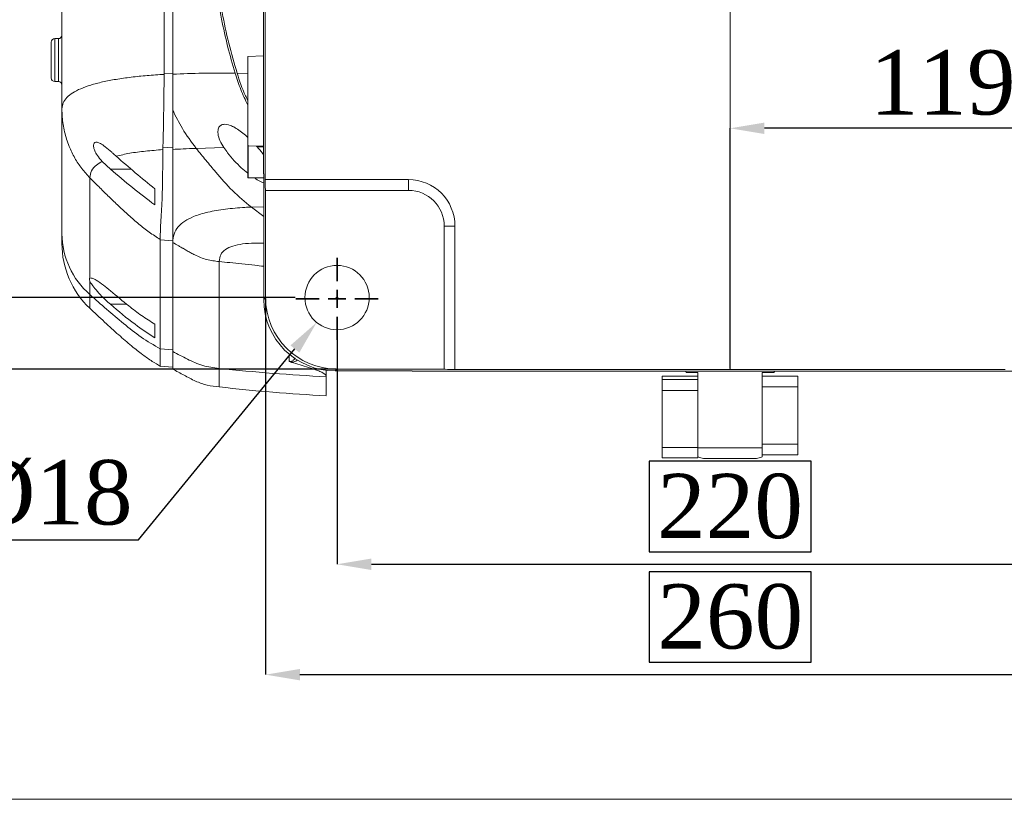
# Model space of a CAD drawing. Header units: millimetres. Extents: x 739 to 2359, y 424 to 1114.
# Tile 50 of 64: x 2028 to 2096, y 950 to 1005. Entities that reach past the tile are written whole.
import ezdxf

# ---------------------------------------------------------------- set-up
doc = ezdxf.new("R2010")
doc.units = ezdxf.units.MM
doc.header["$PDSIZE"] = -1
doc.layers.add('5', color=7, linetype='Continuous', lineweight=35)
doc.styles.add('SLDTEXTSTYLE0', font='TXT', dxfattribs={"width": 0.7})
doc.styles.get("Standard").update_dxf_attribs({"font": 'times.ttf'})
doc.dimstyles.new('SLDDIMSTYLE1', dxfattribs={"dimtxt": 3.5, "dimasz": 2.4, "dimexe": 0, "dimexo": 0.0625, "dimgap": 0.875, "dimtad": 0, "dimtih": 1, "dimtoh": 1, "dimdec": 4, "dimlfac": 7, "dimzin": 12, "dimdsep": 46, "dimtxsty": 'SLDTEXTSTYLE0', "dimsah": 1, "dimcen": 0.09, "dimazin": 3, "dimtfac": 1, "dimtdec": 3, "dimtofl": 0, "dimtmove": 0, "dimatfit": 3, "dimfxl": 1, "dimfrac": 2, "dimtolj": 1, "dimtzin": 12, "dimarcsym": 0})
doc.dimstyles.new('SLDDIMSTYLE3', dxfattribs={"dimtxt": 3.5, "dimasz": 2.4, "dimexe": 0, "dimexo": 0.0625, "dimgap": 0.875, "dimtad": 2, "dimlfac": 2, "dimrnd": 1e-09, "dimzin": 12, "dimdsep": 46, "dimtxsty": 'SLDTEXTSTYLE0', "dimsah": 1, "dimcen": 0.09, "dimadec": 0, "dimazin": 3, "dimtfac": 1, "dimtdec": 3, "dimtofl": 0, "dimtmove": 0, "dimatfit": 3, "dimfxl": 1, "dimfrac": 2, "dimtolj": 1, "dimtzin": 12, "dimarcsym": 0})
doc.dimstyles.new('SLDDIMSTYLE4', dxfattribs={"dimtxt": 3.5, "dimasz": 2.4, "dimexe": 0, "dimexo": 0.0625, "dimgap": 0.875, "dimtad": 2, "dimlfac": 2, "dimrnd": 1e-09, "dimzin": 12, "dimdsep": 46, "dimtxsty": 'SLDTEXTSTYLE0', "dimsah": 1, "dimcen": 0.09, "dimadec": 0, "dimazin": 3, "dimtfac": 1, "dimtdec": 3, "dimtmove": 0, "dimatfit": 0, "dimfxl": 1, "dimfrac": 2, "dimtolj": 1, "dimtzin": 12, "dimarcsym": 0})

# ---------------------------------------------------------------- blocks, each defined once
blk = doc.blocks.new('*D146')
at = {"layer": '5', "color": 0, "lineweight": -2}
for p, q in [((2044.703, 1013.019), (2025.753, 1013.019)), ((2025.753, 987.919), (2025.753, 1010.619)), ((2046.854, 985.519), (2025.753, 985.519))]:
    blk.add_line(p, q, dxfattribs=at)
at = {"layer": '5', "color": 0}
for points in [[(2026.153, 1010.619), (2025.353, 1010.619), (2025.753, 1013.019)], [(2025.353, 987.919), (2026.153, 987.919), (2025.753, 985.519)]]:
    blk.add_solid(points, dxfattribs=at)
at = {"layer": 'Defpoints', "color": 0}
for p in [(2025.753, 1013.019), (2044.765, 1013.019), (2046.916, 985.519)]:
    blk.add_point(p, dxfattribs=at)
at = {"layer": '5', "color": 0, "lineweight": 5, "insert": (2020.3, 999.269), "char_height": 4.5, "attachment_point": 2, "rotation": 90}
blk.add_mtext('\\A1;110', dxfattribs=at)
blk = doc.blocks.new('*D147')
at = {"layer": '5', "color": 0, "lineweight": -2}
for p, q in [((2077.291, 980.556), (2077.291, 997.362)), ((2104.641, 997.362), (2079.691, 997.362)), ((2107.041, 991.957), (2107.041, 997.362))]:
    blk.add_line(p, q, dxfattribs=at)
at = {"layer": '5', "color": 0}
for points in [[(2079.691, 997.762), (2079.691, 996.962), (2077.291, 997.362)], [(2104.641, 996.962), (2104.641, 997.762), (2107.041, 997.362)]]:
    blk.add_solid(points, dxfattribs=at)
at = {"layer": 'Defpoints', "color": 0}
for p in [(2077.291, 997.362), (2107.041, 991.894), (2077.291, 980.493)]:
    blk.add_point(p, dxfattribs=at)
at = {"layer": '5', "color": 0, "lineweight": 5, "insert": (2092.166, 1002.827), "char_height": 4.5, "attachment_point": 2}
blk.add_mtext('\\A1;119', dxfattribs=at)
blk = doc.blocks.new('*D148')
at = {"layer": '5', "color": 0, "lineweight": -2}
for p, q in [((2046.854, 1040.519), (2017.916, 1040.519)), ((2017.916, 1038.119), (2017.916, 987.919)), ((2017.041, 1018.688), (2010.713, 1018.688)), ((2010.713, 1018.688), (2010.713, 1007.351)), ((2017.041, 1007.351), (2017.041, 1018.688)), ((2010.713, 1007.351), (2017.041, 1007.351)), ((2046.854, 985.519), (2017.916, 985.519))]:
    blk.add_line(p, q, dxfattribs=at)
at = {"layer": '5', "color": 0}
for points in [[(2018.316, 1038.119), (2017.516, 1038.119), (2017.916, 1040.519)], [(2017.516, 987.919), (2018.316, 987.919), (2017.916, 985.519)]]:
    blk.add_solid(points, dxfattribs=at)
at = {"layer": 'Defpoints', "color": 0}
for p in [(2046.916, 1040.519), (2017.916, 985.519), (2046.916, 985.519)]:
    blk.add_point(p, dxfattribs=at)
at = {"layer": '5', "color": 0, "lineweight": 5, "insert": (2011.588, 1013.019), "char_height": 4.5, "attachment_point": 2, "rotation": 90}
blk.add_mtext('\\A1;220', dxfattribs=at)
blk = doc.blocks.new('*D150')
at = {"layer": '5', "color": 0, "lineweight": -2}
for p, q in [((2049.727, 1045.519), (2008.894, 1045.519)), ((2008.894, 1043.119), (2008.894, 982.919)), ((2008.019, 1018.79), (2001.691, 1018.79)), ((2001.691, 1018.79), (2001.691, 1007.452)), ((2008.019, 1007.452), (2008.019, 1018.79)), ((2001.691, 1007.452), (2008.019, 1007.452)), ((2049.727, 980.519), (2008.894, 980.519))]:
    blk.add_line(p, q, dxfattribs=at)
at = {"layer": '5', "color": 0}
for points in [[(2009.294, 1043.119), (2008.494, 1043.119), (2008.894, 1045.519)], [(2008.494, 982.919), (2009.294, 982.919), (2008.894, 980.519)]]:
    blk.add_solid(points, dxfattribs=at)
at = {"layer": 'Defpoints', "color": 0}
for p in [(2049.79, 1045.519), (2008.894, 980.519), (2049.79, 980.519)]:
    blk.add_point(p, dxfattribs=at)
at = {"layer": '5', "color": 0, "lineweight": 5, "insert": (2002.566, 1013.121), "char_height": 4.5, "attachment_point": 2, "rotation": 90}
blk.add_mtext('\\A1;260', dxfattribs=at)
blk = doc.blocks.new('*D151')
at = {"layer": '5', "color": 0, "lineweight": -2}
for p, q in [((2057.854, 1058.019), (2000.578, 1058.019)), ((2000.578, 1055.619), (2000.578, 982.919)), ((2049.727, 980.519), (2000.578, 980.519))]:
    blk.add_line(p, q, dxfattribs=at)
at = {"layer": '5', "color": 0}
for points in [[(2000.978, 1055.619), (2000.178, 1055.619), (2000.578, 1058.019)], [(2000.178, 982.919), (2000.978, 982.919), (2000.578, 980.519)]]:
    blk.add_solid(points, dxfattribs=at)
at = {"layer": 'Defpoints', "color": 0}
for p in [(2057.916, 1058.019), (2000.578, 980.519), (2049.79, 980.519)]:
    blk.add_point(p, dxfattribs=at)
at = {"layer": '5', "color": 0, "lineweight": 5, "insert": (1995.126, 1012.963), "char_height": 4.5, "attachment_point": 2, "rotation": 90}
blk.add_mtext('\\A1;310', dxfattribs=at)
blk = doc.blocks.new('*D152')
at = {"layer": '5', "color": 0, "lineweight": -2}
for p, q in [((2049.791, 982.582), (2049.791, 966.861)), ((2104.791, 982.582), (2104.791, 966.861)), ((2082.96, 974.064), (2071.623, 974.064)), ((2071.623, 974.064), (2071.623, 967.736)), ((2082.96, 967.736), (2082.96, 974.064)), ((2071.623, 967.736), (2082.96, 967.736)), ((2052.191, 966.861), (2102.391, 966.861))]:
    blk.add_line(p, q, dxfattribs=at)
at = {"layer": '5', "color": 0}
for points in [[(2052.191, 967.261), (2052.191, 966.461), (2049.791, 966.861)], [(2102.391, 966.461), (2102.391, 967.261), (2104.791, 966.861)]]:
    blk.add_solid(points, dxfattribs=at)
at = {"layer": 'Defpoints', "color": 0}
for p in [(2049.791, 982.644), (2104.791, 982.644), (2104.791, 966.861)]:
    blk.add_point(p, dxfattribs=at)
at = {"layer": '5', "color": 0, "lineweight": 5, "insert": (2077.291, 973.189), "char_height": 4.5, "attachment_point": 2}
blk.add_mtext('\\A1;220', dxfattribs=at)
blk = doc.blocks.new('*D153')
at = {"layer": '5', "color": 0, "lineweight": -2}
for p, q in [((2109.818, 993.707), (2109.818, 959.14)), ((2044.791, 985.455), (2044.791, 959.14)), ((2082.973, 966.343), (2071.636, 966.343)), ((2071.636, 966.343), (2071.636, 960.015)), ((2082.973, 960.015), (2082.973, 966.343)), ((2071.636, 960.015), (2082.973, 960.015)), ((2047.191, 959.14), (2107.418, 959.14))]:
    blk.add_line(p, q, dxfattribs=at)
at = {"layer": '5', "color": 0}
for points in [[(2047.191, 959.54), (2047.191, 958.74), (2044.791, 959.14)], [(2107.418, 958.74), (2107.418, 959.54), (2109.818, 959.14)]]:
    blk.add_solid(points, dxfattribs=at)
at = {"layer": 'Defpoints', "color": 0}
for p in [(2109.818, 993.769), (2044.791, 985.518), (2109.818, 959.14)]:
    blk.add_point(p, dxfattribs=at)
at = {"layer": '5', "color": 0, "lineweight": 5, "insert": (2077.304, 965.468), "char_height": 4.5, "attachment_point": 2}
blk.add_mtext('\\A1;260', dxfattribs=at)
blk = doc.blocks.new('*D154')
at = {"layer": '5', "color": 0, "lineweight": -2}
for p, q in [((2049.701, 985.519), (2049.881, 985.519)), ((2049.791, 985.429), (2049.791, 985.609)), ((2035.909, 968.581), (2046.844, 981.923)), ((2017.433, 968.581), (2035.909, 968.581))]:
    blk.add_line(p, q, dxfattribs=at)
at = {"layer": '5', "color": 0}
blk.add_solid([(2047.153, 981.669), (2046.534, 982.176), (2048.365, 983.779)], dxfattribs=at)
at = {"layer": 'Defpoints', "color": 0}
for p in [(2051.218, 987.26), (2048.365, 983.779)]:
    blk.add_point(p, dxfattribs=at)
at = {"layer": '5', "color": 0, "lineweight": 5, "insert": (2026.234, 971.804), "char_height": 4.5, "attachment_point": 5}
blk.add_mtext('\\A1;4x%%c18', dxfattribs=at)
blk = doc.blocks.new('SW_CENTERMARKSYMBOL_1')
at = {"layer": '5', "color": 0}
for p, q in [((0, 2.5), (0, 5.75)), ((-2.5, 0), (-5.75, 0)), ((0, 0), (-1.25, 0)), ((0, 0), (0, 1.25)), ((0, 0), (0, -1.25)), ((0, 0), (1.25, 0)), ((2.5, 0), (5.75, 0)), ((0, -2.5), (0, -5.75))]:
    blk.add_line(p, q, dxfattribs=at)

msp = doc.modelspace()

# ---------------------------------------------------------------- linework, layer by layer
at = {"color": 7, "linetype": 'Continuous', "lineweight": 5}
for p, q in [((2044.765146, 993.769303), (2044.765146, 1032.269303)), ((2044.647309, 997.257742), (2044.647309, 1028.780865)), ((2030.541332, 1012.068757), (2030.541332, 998.734054)), ((2029.791332, 1000.883887), (2029.791332, 1003.383887)), ((2030.291332, 1003.633887), (2030.041332, 1003.633887)), ((2044.647309, 1002.432925), (2043.541332, 1002.394303)), ((2043.541332, 996.144303), (2043.541332, 1002.394303)), ((2037.692365, 1001.201018), (2037.692134, 1001.135324)), ((2037.692365, 1001.201018), (2038.291332, 1001.18326)), ((2030.041332, 1000.633887), (2030.291332, 1000.633887)), ((2030.541332, 998.734054), (2030.541332, 989.992336)), ((2044.647309, 994.188045), (2044.647309, 997.257742)), ((2034.178961, 995.545493), (2034.332793, 995.410443)), ((2037.601638, 996.03899), (2037.596721, 995.86914)), ((2037.601638, 996.03899), (2038.291332, 995.987843)), ((2039.932099, 995.959641), (2041.868667, 996.009969)), ((2043.541332, 993.919303), (2043.541332, 996.16319)), ((2043.541332, 996.144303), (2044.647309, 996.105682)), ((2044.143894, 996.123261), (2044.209811, 996.054309)), ((2033.946994, 994.493114), (2033.357599, 995.04812)), ((2044.660402, 994.184264), (2044.647309, 994.188045)), ((2044.660402, 985.38666), (2044.660402, 994.184264)), ((2032.498383, 993.896474), (2032.498383, 986.882997)), ((2043.566332, 993.894303), (2044.660402, 993.894303)), ((2044.765146, 993.769303), (2054.791332, 993.769303)), ((2054.791332, 993.769303), (2054.791332, 993.019303)), ((2037.041332, 993.126915), (2037.041332, 992.008386)), ((2044.791332, 993.019303), (2044.784785, 993.019303)), ((2044.791332, 985.51759), (2044.791332, 993.019303)), ((2044.791332, 993.019303), (2054.791332, 993.019303)), ((2057.291332, 990.519303), (2057.291332, 980.519303)), ((2058.041332, 990.519303), (2057.291332, 990.519303)), ((2058.041332, 990.519303), (2058.041332, 980.493117)), ((2037.420821, 989.587858), (2037.420776, 989.562535)), ((2037.420776, 989.562535), (2038.291332, 989.491019)), ((2037.420776, 989.562535), (2037.42105, 981.928252)), ((2038.291332, 989.373647), (2038.291332, 981.739508)), ((2041.541332, 988.042703), (2041.541332, 980.566049)), ((2032.498383, 986.67395), (2032.498383, 985.727167)), ((2044.660402, 985.38666), (2044.791332, 985.51759)), ((2032.499257, 984.777046), (2032.499264, 984.776372)), ((2037.041332, 983.660041), (2037.041332, 982.714079)), ((2037.420791, 981.928273), (2038.291332, 981.856758)), ((2038.291332, 981.856758), (2038.291332, 981.826765)), ((2037.414611, 980.721208), (2038.291332, 980.644505)), ((2049.041332, 980.426623), (2049.041332, 979.979189)), ((2049.789619, 980.519303), (2049.658689, 980.388374)), ((2055.041326, 980.388374), (2049.658689, 980.388374)), ((2057.291332, 980.519303), (2049.789619, 980.519303)), ((2055.041332, 980.375281), (2055.041326, 980.388374)), ((2061.529771, 980.375281), (2055.041332, 980.375281)), ((2057.291332, 980.512757), (2057.291332, 980.519303)), ((2096.541332, 980.493117), (2058.041332, 980.493117)), ((2093.052893, 980.375281), (2061.529771, 980.375281)), ((2080.349076, 980.269303), (2080.41596, 980.375281)), ((2099.541332, 980.375281), (2093.052893, 980.375281)), ((2075.041332, 980.013227), (2072.541332, 980.013227)), ((2072.541332, 979.798383), (2072.541332, 980.013227)), ((2072.541332, 979.798383), (2075.041332, 979.798383)), ((2072.541332, 979.019147), (2072.541332, 979.798383)), ((2075.041332, 980.269303), (2074.233588, 980.269303)), ((2075.041332, 979.376289), (2075.041332, 980.269303)), ((2079.541332, 980.269303), (2080.349076, 980.269303)), ((2079.541332, 975.019303), (2079.541332, 980.269303)), ((2079.541332, 980.019303), (2082.041332, 980.019303)), ((2082.041332, 980.019303), (2082.041332, 979.269303)), ((2075.041332, 979.019147), (2072.541332, 979.019147)), ((2072.541332, 975.022312), (2072.541332, 979.019147)), ((2075.041332, 979.376289), (2075.041332, 979.019147)), ((2075.041332, 977.144967), (2075.041332, 979.019147)), ((2082.041332, 979.269303), (2079.541332, 979.269303)), ((2079.541332, 979.269303), (2079.541332, 975.269303)), ((2082.041332, 979.269303), (2082.041332, 975.269303)), ((2075.041332, 975.019303), (2075.041332, 977.144967)), ((2072.541332, 975.022312), (2075.041332, 975.022312)), ((2072.541332, 974.302141), (2072.541332, 975.022312)), ((2075.041332, 975.019303), (2079.541332, 975.019303)), ((2075.041332, 974.373659), (2075.041332, 975.019303)), ((2079.541332, 975.269303), (2082.041332, 975.269303)), ((2079.541332, 975.019303), (2079.541332, 974.373659)), ((2082.041332, 975.269303), (2082.041332, 974.519303)), ((2072.541332, 974.302141), (2075.041332, 974.302141)), ((2075.041332, 974.364955), (2075.041332, 974.302141)), ((2079.041332, 974.269303), (2075.541332, 974.269303)), ((2082.041332, 974.519303), (2079.541332, 974.519303))]:
    msp.add_line(p, q, dxfattribs=at)
at = {"color": 8, "linetype": 'Continuous', "lineweight": 5}
for p, q in [((2030.041332, 1003.633887), (2030.041332, 1000.633887)), ((2030.291332, 1000.633887), (2030.291332, 1003.633887)), ((2042.799748, 1001.220725), (2043.541332, 1001.202674)), ((2043.566332, 996.173251), (2043.566332, 993.894303)), ((2044.209811, 996.054309), (2044.647309, 996.065082)), ((2033.946994, 994.493114), (2035.400501, 994.493114)), ((2043.796469, 991.85163), (2044.660402, 991.867986)), ((2044.660402, 991.195114), (2043.796469, 991.85163)), ((2033.937927, 985.049026), (2035.08303, 985.049026)), ((2046.445569, 981.068724), (2046.445569, 981.557615))]:
    msp.add_line(p, q, dxfattribs=at)
at = {"color": 3, "lineweight": 5}
msp.add_lwpolyline([(1976.153658, 1099.55258), (2308.049993, 1099.55258), (2308.049993, 950.420041), (1976.153658, 950.420041)], close=True, dxfattribs=at)
at = {"color": 7, "linetype": 'Continuous', "lineweight": 5}
msp.add_circle((2049.791332, 985.519303), 2.25, dxfattribs=at)
for centre, radius, start, end in [((2030.291332, 1003.883887), 0.25, 270, 0), ((2030.041332, 1003.383887), 0.25, 90, 180), ((2030.041332, 1000.883887), 0.25, 180, 270), ((2030.291332, 1000.383887), 0.25, 0, 90), ((2043.566332, 993.919303), 0.025, 180, 270), ((2054.791332, 990.519303), 3.25, 0, 90), ((2054.791332, 990.519303), 2.5, 0, 90), ((2036.249407, 990.029882), 5.708199, 180.37686438, 228.91870455), ((2036.791296, 989.307584), 6.249964, 179.99920991, 226.54953956)]:
    msp.add_arc(centre, radius, start, end, dxfattribs=at)
for centre, major_axis, ratio, start_param, end_param in [((2044.784785, 993.769303), (0, 0.75), 0.026185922, 1.570796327, 3.141592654), ((2049.662116, 985.390088), (3.537957, 3.537957), 0.999315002, 2.356537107, 3.926648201), ((2049.793046, 985.521017), (3.537957, 3.537957), 0.999315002, 2.356537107, 3.926648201), ((2058.041332, 980.512757), (0.75, 0), 0.026185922, 3.141592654, 4.71238898)]:
    msp.add_ellipse(centre, major_axis=major_axis, ratio=ratio, start_param=start_param, end_param=end_param, dxfattribs=at)
for points, knots in [([(2037.711373, 1013.888081), (2037.7114, 1013.238417), (2037.711455, 1011.935252), (2037.709808, 1009.989428), (2037.70767, 1008.054971), (2037.704109, 1005.937122), (2037.698883, 1003.644539), (2037.69454, 1002.016559), (2037.692365, 1001.201018)], [0, 0, 0, 0, 0.149970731, 0.30082671, 0.4507218, 0.601167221, 0.800203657, 1, 1, 1, 1]), ([(2038.291332, 1013.893948), (2038.291332, 1013.244297), (2038.291332, 1011.941228), (2038.291332, 1009.995316), (2038.291332, 1008.060677), (2038.291332, 1005.931356), (2038.291332, 1003.616377), (2038.291332, 1001.967132), (2038.291332, 1001.1409)], [0, 0, 0, 0, 0.149203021, 0.299271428, 0.448400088, 0.598071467, 0.798643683, 1, 1, 1, 1]), ([(2038.291332, 1013.889775), (2038.291332, 1013.27279), (2038.291332, 1012.031998), (2038.291332, 1010.176443), (2038.291332, 1008.334294), (2038.291332, 1006.512784), (2038.291332, 1004.717532), (2038.291332, 1002.940059), (2038.291332, 1001.77115), (2038.291332, 1001.18326)], [0, 0, 0, 0, 0.142215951, 0.286004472, 0.429003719, 0.570800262, 0.713927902, 0.856123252, 1, 1, 1, 1]), ([(2042.657046, 1001.222465), (2042.4772, 1001.846105), (2042.117049, 1003.094981), (2041.683026, 1005.067008), (2041.334096, 1007.128085), (2041.08873, 1009.279838), (2040.938552, 1011.450056), (2040.927964, 1012.904004), (2040.922665, 1013.631832)], [0, 0, 0, 0, 0.1547941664, 0.3099841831, 0.4813705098, 0.6532315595, 0.826411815, 1, 1, 1, 1]), ([(2041.045048, 1013.616357), (2041.048976, 1012.967375), (2041.05684, 1011.668107), (2041.18244, 1009.654756), (2041.399765, 1007.578707), (2041.740625, 1005.442989), (2042.192649, 1003.316286), (2042.597164, 1001.919997), (2042.799748, 1001.220725)], [0, 0, 0, 0, 0.154909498, 0.310130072, 0.481364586, 0.653049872, 0.826244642, 1, 1, 1, 1]), ([(2030.541332, 998.734054), (2030.560658, 998.876396), (2030.601935, 999.180419), (2030.87982, 999.536353), (2031.29497, 999.863388), (2031.861515, 1000.149661), (2032.562871, 1000.400546), (2033.39199, 1000.61581), (2034.338532, 1000.797094), (2035.38081, 1000.942926), (2036.503398, 1001.058452), (2037.290746, 1001.109367), (2037.692134, 1001.135324)], [0, 0, 0, 0, 0.064399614, 0.137549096, 0.219587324, 0.310323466, 0.409370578, 0.516220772, 0.630288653, 0.750937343, 0.873028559, 1, 1, 1, 1]), ([(2037.692134, 1001.135324), (2037.69031, 1000.909256), (2037.686661, 1000.456925), (2037.674749, 999.593639), (2037.663446, 998.72376), (2037.648444, 997.878937), (2037.6385, 997.212037), (2037.625557, 996.581556), (2037.609627, 996.22022), (2037.601638, 996.03899)], [0, 0, 0, 0, 0.1056580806, 0.2114076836, 0.4300477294, 0.5720809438, 0.7149112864, 0.8570127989, 1, 1, 1, 1]), ([(2038.291332, 1001.1409), (2038.98669, 1001.171599), (2040.403916, 1001.234166), (2041.896695, 1001.226414), (2042.657046, 1001.222465)], [0, 0, 0, 0, 0.490647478, 1, 1, 1, 1]), ([(2038.291332, 1001.18326), (2038.291332, 1000.918332), (2038.291332, 1000.372758), (2038.291332, 999.617895), (2038.291332, 998.896114), (2038.291332, 998.157595), (2038.291332, 997.404016), (2038.291332, 996.637783), (2038.291332, 996.203319), (2038.291332, 995.987843)], [0, 0, 0, 0, 0.1217560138, 0.2507363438, 0.3730151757, 0.5004162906, 0.6662318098, 0.8344657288, 1, 1, 1, 1]), ([(2038.291332, 1001.1409), (2038.291332, 1000.879758), (2038.291332, 1000.354104), (2038.291332, 999.509918), (2038.291332, 998.964248), (2038.291332, 998.644578)], [0, 0, 0, 0, 0.290223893, 0.584191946, 1, 1, 1, 1]), ([(2043.541332, 998.991988), (2043.374006, 999.347847), (2043.033045, 1000.072983), (2042.783915, 1000.834606), (2042.657046, 1001.222465)], [0, 0, 0, 0, 0.490748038, 1, 1, 1, 1]), ([(2042.799748, 1001.220725), (2042.972119, 1000.682985), (2043.179727, 1000.035318), (2043.488863, 999.431736), (2043.541332, 999.32929)], [0, 0, 0, 0, 0.830270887, 1, 1, 1, 1]), ([(2030.541332, 998.734054), (2030.54583, 998.541534), (2030.5544, 998.174707), (2030.62115, 997.633725), (2030.722316, 997.11348), (2030.864399, 996.5994), (2031.087388, 995.979538), (2031.426153, 995.282662), (2031.909109, 994.537686), (2032.302883, 994.109205), (2032.498383, 993.896474)], [0, 0, 0, 0, 0.107913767, 0.205619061, 0.305196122, 0.404856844, 0.504360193, 0.674188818, 0.838242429, 1, 1, 1, 1]), ([(2039.932099, 995.959641), (2039.59537, 996.41304), (2038.96731, 997.258709), (2038.505532, 998.205433), (2038.291332, 998.644578)], [0, 0, 0, 0, 0.536142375, 1, 1, 1, 1]), ([(2038.291332, 998.644578), (2038.291332, 998.37446), (2038.291332, 997.832308), (2038.291332, 997.114832), (2038.291332, 996.445406), (2038.291332, 996.070118), (2038.291332, 995.881888)], [0, 0, 0, 0, 0.256263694, 0.514345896, 0.756414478, 1, 1, 1, 1]), ([(2041.868667, 996.009969), (2041.769967, 996.172852), (2041.57193, 996.499666), (2041.44263, 996.968039), (2041.459961, 997.324237), (2041.596932, 997.555374), (2041.87134, 997.676703), (2042.243874, 997.613832), (2042.651906, 997.418353), (2043.013215, 997.178734), (2043.311912, 996.944055), (2043.48952, 996.776425), (2043.541332, 996.727523)], [0, 0, 0, 0, 0.104498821, 0.20967146, 0.304150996, 0.396664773, 0.500613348, 0.658058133, 0.757758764, 0.857542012, 0.958441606, 1, 1, 1, 1]), ([(2033.357599, 995.04812), (2033.237078, 995.184101), (2033.026594, 995.421586), (2032.824314, 995.794408), (2032.740245, 996.084922), (2032.754832, 996.285247), (2032.843094, 996.391018), (2033.00291, 996.404357), (2033.246154, 996.305685), (2033.588075, 996.066354), (2033.91506, 995.78253), (2034.126524, 995.592591), (2034.178961, 995.545493)], [0, 0, 0, 0, 0.124021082, 0.216598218, 0.309717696, 0.39152499, 0.472627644, 0.562589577, 0.668334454, 0.79580051, 0.949365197, 1, 1, 1, 1]), ([(2034.332793, 995.410443), (2034.644064, 995.48294), (2035.285469, 995.632328), (2036.387488, 995.774756), (2037.187453, 995.837195), (2037.596721, 995.86914)], [0, 0, 0, 0, 0.315296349, 0.6497005, 1, 1, 1, 1]), ([(2037.596721, 995.86914), (2037.595009, 995.25894), (2037.591836, 994.127701), (2037.5657, 992.722042), (2037.514641, 991.587887), (2037.433565, 990.612673), (2037.425061, 989.929472), (2037.420809, 989.587859)], [0, 0, 0, 0, 0.225269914, 0.417623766, 0.610964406, 0.805474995, 1, 1, 1, 1]), ([(2038.291332, 995.987843), (2038.291332, 995.515137), (2038.291332, 994.574393), (2038.291332, 993.31785), (2038.291332, 992.220309), (2038.291332, 991.264858), (2038.291332, 990.401759), (2038.291332, 989.788306), (2038.291332, 989.491019)], [0, 0, 0, 0, 0.167776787, 0.333896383, 0.499907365, 0.661613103, 0.836013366, 1, 1, 1, 1]), ([(2038.291332, 995.881888), (2038.532671, 995.896031), (2039.071932, 995.927632), (2039.625998, 995.94825), (2039.932099, 995.959641)], [0, 0, 0, 0, 0.44753539, 1, 1, 1, 1]), ([(2038.291332, 995.881888), (2038.291332, 995.27301), (2038.291332, 994.054954), (2038.291332, 992.681066), (2038.291332, 991.657698), (2038.291332, 990.632382), (2038.291332, 989.877318), (2038.291332, 989.373647)], [0, 0, 0, 0, 0.216980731, 0.434068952, 0.575397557, 0.716765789, 1, 1, 1, 1]), ([(2043.796469, 991.85163), (2043.344779, 992.222539), (2042.442471, 992.963477), (2041.447974, 994.125527), (2040.611726, 995.121479), (2040.158659, 995.680232), (2039.932099, 995.959641)], [0, 0, 0, 0, 0.309609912, 0.61848559, 0.809220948, 1, 1, 1, 1]), ([(2043.541332, 994.229796), (2043.391448, 994.351355), (2043.071893, 994.610523), (2042.594686, 995.086041), (2042.179317, 995.565992), (2041.956449, 995.884513), (2041.868667, 996.009969)], [0, 0, 0, 0, 0.250277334, 0.533594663, 0.816295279, 1, 1, 1, 1]), ([(2044.209811, 996.054309), (2044.328706, 995.920941), (2044.481404, 995.749655), (2044.617239, 995.562163), (2044.647309, 995.520657)], [0, 0, 0, 0, 0.778625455, 1, 1, 1, 1]), ([(2032.498383, 993.896474), (2032.524869, 994.068901), (2032.580507, 994.431101), (2032.916734, 994.787459), (2033.221236, 994.967496), (2033.357599, 995.04812)], [0, 0, 0, 0, 0.3340887, 0.701789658, 1, 1, 1, 1]), ([(2034.332793, 995.410443), (2034.778368, 995.023997), (2035.669584, 994.251047), (2036.58406, 993.501645), (2037.041332, 993.126915)], [0, 0, 0, 0, 0.499962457, 1, 1, 1, 1]), ([(2037.041332, 992.008386), (2036.512948, 992.407957), (2035.45498, 993.208006), (2034.450036, 994.064421), (2033.946994, 994.493114)], [0, 0, 0, 0, 0.499432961, 1, 1, 1, 1]), ([(2032.498383, 993.896474), (2032.731982, 993.662114), (2033.175262, 993.217389), (2033.845802, 992.558303), (2034.512, 991.918502), (2035.20266, 991.279839), (2035.911582, 990.664113), (2036.640002, 990.082103), (2037.161819, 989.751801), (2037.420817, 989.587861)], [0, 0, 0, 0, 0.151400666, 0.287299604, 0.430185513, 0.574018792, 0.717632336, 0.85985061, 1, 1, 1, 1]), ([(2044.660402, 993.537804), (2044.600779, 993.562103), (2044.423919, 993.634179), (2044.20069, 993.758055), (2044.038919, 993.872952), (2044.008857, 993.894303)], [0, 0, 0, 0, 0.2928224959, 0.8685884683, 1, 1, 1, 1]), ([(2038.291332, 989.373647), (2038.311819, 989.579527), (2038.353638, 989.999777), (2038.660486, 990.481853), (2039.119803, 990.882892), (2039.80781, 991.236851), (2040.754786, 991.521752), (2041.976354, 991.723156), (2043.021198, 991.813186), (2043.647355, 991.844236), (2043.796469, 991.85163)], [0, 0, 0, 0, 0.101998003, 0.208203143, 0.319239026, 0.435315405, 0.597692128, 0.767954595, 0.94474033, 1, 1, 1, 1]), ([(2030.541332, 989.992336), (2030.541332, 989.824475), (2030.541332, 989.4704), (2030.541332, 989.275942), (2030.541332, 989.325428), (2030.541332, 989.333375)], [0, 0, 0, 0, 0.43074326, 0.908580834, 1, 1, 1, 1]), ([(2038.291332, 989.373647), (2038.419946, 989.300401), (2038.577267, 989.210807), (2038.769472, 989.099682), (2038.877649, 989.036938), (2038.970185, 988.983188), (2039.117636, 988.897667), (2039.305876, 988.788806), (2039.571504, 988.640803), (2039.879919, 988.480772), (2040.242731, 988.317812), (2040.66466, 988.178208), (2041.100248, 988.089692), (2041.394288, 988.058368), (2041.541332, 988.042703)], [0, 0, 0, 0, 0.1250727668, 0.1529883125, 0.1876123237, 0.2307507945, 0.243418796, 0.3316553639, 0.4145046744, 0.5003517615, 0.6252293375, 0.7501919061, 0.8750758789, 1, 1, 1, 1]), ([(2032.498383, 986.67395), (2032.479874, 986.72744), (2032.444878, 986.82858), (2032.481248, 986.86557), (2032.498383, 986.882997)], [0, 0, 0, 0, 0.528870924, 1, 1, 1, 1]), ([(2033.937927, 985.049026), (2033.81754, 985.154922), (2033.576904, 985.366594), (2033.197009, 985.744589), (2032.855243, 986.128437), (2032.60493, 986.463911), (2032.529171, 986.613258), (2032.498383, 986.67395)], [0, 0, 0, 0, 0.206007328, 0.411778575, 0.672521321, 0.866917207, 1, 1, 1, 1]), ([(2032.565545, 986.879857), (2032.591845, 986.8814), (2032.675607, 986.886316), (2032.981959, 986.722817), (2033.425814, 986.420007), (2033.777367, 986.128135), (2033.944254, 985.989581)], [0, 0, 0, 0, 0.109971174, 0.350239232, 0.691551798, 1, 1, 1, 1]), ([(2033.944254, 985.989581), (2034.368064, 985.633477), (2035.072772, 985.04135), (2036.097428, 984.251369), (2036.726253, 983.857428), (2037.041332, 983.660041)], [0, 0, 0, 0, 0.4294799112, 0.714135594, 1, 1, 1, 1]), ([(2037.420843, 981.92836), (2036.970515, 982.193744), (2036.068537, 982.72529), (2034.85175, 983.699834), (2033.661644, 984.699185), (2032.886166, 985.38448), (2032.498383, 985.727167)], [0, 0, 0, 0, 0.249485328, 0.499702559, 0.749822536, 1, 1, 1, 1]), ([(2032.459145, 984.802252), (2032.813993, 984.468383), (2033.493681, 983.828876), (2034.475297, 982.938042), (2035.360755, 982.173171), (2036.140518, 981.553459), (2036.816263, 981.072263), (2037.246158, 980.822424), (2037.440714, 980.709355)], [0, 0, 0, 0, 0.2261877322, 0.433248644, 0.6153635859, 0.7692631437, 0.8955759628, 1, 1, 1, 1]), ([(2037.041332, 982.714079), (2036.57219, 983.019204), (2035.480356, 983.729323), (2034.498116, 984.569728), (2033.937927, 985.049026)], [0, 0, 0, 0, 0.429681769, 1, 1, 1, 1]), ([(2037.420401, 980.723531), (2037.420321, 980.735825), (2037.420156, 980.760913), (2037.420631, 980.991188), (2037.420686, 981.358709), (2037.420583, 981.738433), (2037.420532, 981.928294)], [0, 0, 0, 0, 0.238730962, 0.48717604, 0.743589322, 1, 1, 1, 1]), ([(2041.541332, 980.566049), (2041.15123, 980.612968), (2040.371668, 980.706729), (2039.317262, 981.213355), (2038.633702, 981.563922), (2038.291332, 981.739508)], [0, 0, 0, 0, 0.333314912, 0.666082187, 1, 1, 1, 1]), ([(2038.291332, 980.547413), (2038.291332, 980.555413), (2038.291332, 980.573773), (2038.291332, 980.961695), (2038.291332, 981.480309), (2038.291332, 981.739265)], [0, 0, 0, 0, 0.278804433, 0.6398897, 1, 1, 1, 1]), ([(2046.596783, 980.988522), (2046.566713, 980.998817), (2046.500388, 981.021525), (2046.463048, 981.051725), (2046.446143, 981.068166), (2046.445569, 981.068724)], [0, 0, 0, 0, 0.444840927, 0.981138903, 1, 1, 1, 1]), ([(2038.291332, 980.519346), (2038.557623, 980.375301), (2039.087588, 980.088627), (2039.871012, 979.665695), (2040.694505, 979.362044), (2041.261208, 979.300011), (2041.541332, 979.269347)], [0, 0, 0, 0, 0.258403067, 0.514266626, 0.75989926, 1, 1, 1, 1]), ([(2049.041332, 979.979186), (2047.789039, 980.050495), (2045.284335, 980.193118), (2042.789039, 980.441734), (2041.541332, 980.566049)], [0, 0, 0, 0, 0.499976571, 1, 1, 1, 1]), ([(2046.596783, 980.988522), (2047.000576, 980.87176), (2047.638672, 980.687245), (2048.346262, 980.456073), (2048.72759, 980.293308), (2048.951358, 980.157429), (2049.036456, 980.047784), (2049.040561, 979.989457), (2049.041283, 979.979189)], [0, 0, 0, 0, 0.396805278, 0.627054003, 0.74437217, 0.861024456, 0.975534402, 1, 1, 1, 1]), ([(2074.168004, 980.375281), (2074.18621, 980.352798), (2074.212687, 980.3201), (2074.228613, 980.281395), (2074.233588, 980.269303)], [0, 0, 0, 0, 0.687607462, 1, 1, 1, 1]), ([(2049.041332, 978.665715), (2049.041332, 978.66597), (2049.041332, 978.666598), (2049.041332, 978.897391), (2049.041332, 979.311604), (2049.041332, 979.756222), (2049.041332, 979.979191)], [0, 0, 0, 0, 0.184187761, 0.454885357, 0.726633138, 1, 1, 1, 1]), ([(2041.541332, 979.269347), (2042.789486, 979.136855), (2045.284775, 978.871979), (2047.789487, 978.720206), (2049.041332, 978.64435)], [0, 0, 0, 0, 0.500204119, 1, 1, 1, 1]), ([(2075.041332, 974.373659), (2075.077713, 974.359044), (2075.239541, 974.294032), (2075.409608, 974.269405), (2075.5404, 974.269304), (2075.541332, 974.269303)], [0, 0, 0, 0, 0.223565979, 0.994469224, 1, 1, 1, 1]), ([(2079.041332, 974.269303), (2079.042264, 974.269304), (2079.173056, 974.269405), (2079.343122, 974.294032), (2079.504951, 974.359044), (2079.541332, 974.373659)], [0, 0, 0, 0, 0.0055307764, 0.7764340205, 1, 1, 1, 1])]:
    msp.add_open_spline(points, degree=3, knots=knots, dxfattribs=at)
at = {"color": 8, "linetype": 'Continuous', "lineweight": 5}
for points, knots in [([(2041.541332, 988.042703), (2041.565218, 988.211088), (2041.614745, 988.560221), (2041.967238, 988.900452), (2042.488821, 989.145775), (2043.187808, 989.287164), (2043.922578, 989.344386), (2044.445978, 989.329141), (2044.660402, 989.322895)], [0, 0, 0, 0, 0.148107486, 0.307089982, 0.478814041, 0.663945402, 0.862326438, 1, 1, 1, 1]), ([(2041.541332, 988.042703), (2041.789893, 988.016507), (2042.321586, 987.96047), (2043.1565, 987.871556), (2043.947462, 987.786128), (2044.455626, 987.733718), (2044.660402, 987.712599)], [0, 0, 0, 0, 0.239060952, 0.51137183, 0.803096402, 1, 1, 1, 1]), ([(2032.499264, 984.776372), (2032.499287, 984.773006), (2032.499386, 984.758961), (2032.499377, 984.850441), (2032.499193, 985.048097), (2032.498746, 985.33841), (2032.498505, 985.596742), (2032.498384, 985.726283)], [0, 0, 0, 0, 0.077081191, 0.321708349, 0.566337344, 0.782539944, 1, 1, 1, 1]), ([(2046.445569, 981.068724), (2046.457072, 981.063258), (2046.475769, 981.054373), (2046.506605, 981.046515), (2046.532815, 981.043468), (2046.557728, 981.043933), (2046.583706, 981.048148), (2046.621186, 981.059406), (2046.671353, 981.086627), (2046.752957, 981.155024), (2046.812742, 981.227513), (2046.848107, 981.284879), (2046.854884, 981.295871)], [0, 0, 0, 0, 0.063577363, 0.10333549, 0.12863773, 0.160079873, 0.190304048, 0.227517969, 0.326372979, 0.488457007, 0.901980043, 1, 1, 1, 1]), ([(2047.031616, 981.163188), (2046.990556, 981.134048), (2046.918317, 981.082782), (2046.779934, 981.023899), (2046.670094, 980.995359), (2046.605018, 980.98929), (2046.596783, 980.988522)], [0, 0, 0, 0, 0.377070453, 0.663390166, 0.957406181, 1, 1, 1, 1]), ([(2041.541332, 979.28661), (2041.541332, 979.281343), (2041.541332, 979.24902), (2041.541332, 979.424274), (2041.541332, 979.827201), (2041.541332, 980.319282), (2041.541332, 980.566028)], [0, 0, 0, 0, 0.060708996, 0.372611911, 0.685406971, 1, 1, 1, 1])]:
    msp.add_open_spline(points, degree=3, knots=knots, dxfattribs=at)
at = {"layer": '5', "color": 1, "lineweight": 5}
msp.add_line((2077.291332, 1045.545489), (2077.291332, 980.493117), dxfattribs=at)

# ---------------------------------------------------------------- block references
at = {"layer": '5', "lineweight": 5, "xscale": 0.5, "yscale": 0.5, "zscale": 0.5}
msp.add_blockref('SW_CENTERMARKSYMBOL_1', (2049.791332, 985.429303), dxfattribs=at)

# ---------------------------------------------------------------- dimensions: what is measured, and where the dimension line sits
at = {"layer": '5', "lineweight": 5}
for base, p1, p2, text, override, picture, middle in [((2000.578453, 980.519303), (2057.916332, 1058.019303), (2049.789619, 980.519303), '310', {"dimtxt": 4.5, "dimgap": 0.875, "dimtad": 2, "dimdec": 2, "dimlfac": 2, "dimpost": '<>', "dimtxsty": 'Standard', "dimse1": 0, "dimse2": 0, "dimsd1": 0, "dimsd2": 0, "dimtofl": 0, "dimtvp": 0.1, "dimfrac": 0}, '*D151', (2000.578453, 1012.962547)), ((2008.893665, 980.519303), (2049.789619, 1045.519303), (2049.789619, 980.519303), '260', {"dimtxt": 4.5, "dimgap": -0.875, "dimtad": 2, "dimdec": 2, "dimlfac": 2, "dimpost": '<>', "dimtxsty": 'Standard', "dimse1": 0, "dimse2": 0, "dimsd1": 0, "dimsd2": 0, "dimtofl": 0, "dimtvp": 0.1, "dimfrac": 0}, '*D150', (2008.893665, 1013.120943)), ((2017.916332, 985.519303), (2046.916332, 1040.519303), (2046.916332, 985.519303), '220', {"dimtxt": 4.5, "dimgap": -0.875, "dimtad": 2, "dimdec": 2, "dimlfac": 2, "dimpost": '<>', "dimtxsty": 'Standard', "dimse1": 0, "dimse2": 0, "dimsd1": 0, "dimsd2": 0, "dimtofl": 0, "dimtvp": 0.1, "dimfrac": 0}, '*D148', (2017.916332, 1013.019303)), ((2025.752893, 1013.019303), (2046.916332, 985.519303), (2044.765146, 1013.019303), '110', {"dimtxt": 4.5, "dimgap": 0.875, "dimtad": 2, "dimdec": 2, "dimlfac": 2, "dimpost": '<>', "dimtxsty": 'Standard', "dimse1": 0, "dimse2": 0, "dimsd1": 0, "dimsd2": 0, "dimtofl": 0, "dimtvp": 0.1, "dimfrac": 0}, '*D146', (2025.752893, 999.269303))]:
    dim = msp.add_linear_dim(base=base, p1=p1, p2=p2, angle=90, text=text, dimstyle='SLDDIMSTYLE3', override=override, dxfattribs=at)
    dim.commit()
    dim.dimension.update_dxf_attribs({"geometry": picture, "text_midpoint": middle, "dimtype": 160})
for base, p1, p2, text, dimstyle, override, picture, middle in [((2077.291332, 997.361556), (2107.041332, 991.894303), (2077.291332, 980.493117), '119', 'SLDDIMSTYLE4', {"dimtxt": 4.5, "dimgap": 0.875, "dimtad": 2, "dimdec": 2, "dimlfac": 2, "dimpost": '<>', "dimtxsty": 'Standard', "dimse1": 0, "dimse2": 0, "dimsd1": 0, "dimsd2": 0, "dimtofl": 1, "dimtvp": 0.1, "dimfrac": 0}, '*D147', (2092.166332, 997.361556)), ((2109.817518, 959.140462), (2044.791332, 985.51759), (2109.817518, 993.769303), '260', 'SLDDIMSTYLE3', {"dimtxt": 4.5, "dimgap": -0.875, "dimtad": 1, "dimdec": 0, "dimlfac": 2, "dimpost": '<>', "dimtxsty": 'Standard', "dimse1": 0, "dimse2": 0, "dimsd1": 0, "dimsd2": 0, "dimtofl": 0, "dimtvp": 0.1, "dimfrac": 0}, '*D153', (2077.304247, 959.140462)), ((2104.791332, 966.860956), (2049.791332, 982.644303), (2104.791332, 982.644303), '220', 'SLDDIMSTYLE3', {"dimtxt": 4.5, "dimgap": -0.875, "dimtad": 1, "dimdec": 2, "dimlfac": 2, "dimpost": '<>', "dimtxsty": 'Standard', "dimse1": 0, "dimse2": 0, "dimsd1": 0, "dimsd2": 0, "dimtofl": 0, "dimtvp": 0.1, "dimfrac": 0}, '*D152', (2077.291332, 966.860956))]:
    dim = msp.add_linear_dim(base=base, p1=p1, p2=p2, text=text, dimstyle=dimstyle, override=override, dxfattribs=at)
    dim.commit()
    dim.dimension.update_dxf_attribs({"geometry": picture, "text_midpoint": middle, "dimtype": 160})
dim = msp.add_diameter_dim_2p(p1=(2051.217584, 987.259506), p2=(2048.36508, 983.7791), text='4x%%c18', dimstyle='SLDDIMSTYLE1', override={"dimtxt": 4.5, "dimgap": 0.875, "dimtad": 1, "dimtih": 1, "dimtoh": 1, "dimdec": 4, "dimlfac": 7, "dimpost": '<>', "dimtxsty": 'Standard', "dimcen": 0.09, "dimse1": 0, "dimse2": 0, "dimsd1": 0, "dimsd2": 0, "dimtix": 0, "dimtofl": 0, "dimatfit": 3, "dimtvp": 0.1, "dimfrac": 0}, dxfattribs=at)
dim.commit()
dim.dimension.update_dxf_attribs({"geometry": '*D154', "text_midpoint": (2035.909265, 968.581472), "dimtype": 163})

doc.saveas('drawing.dxf')
